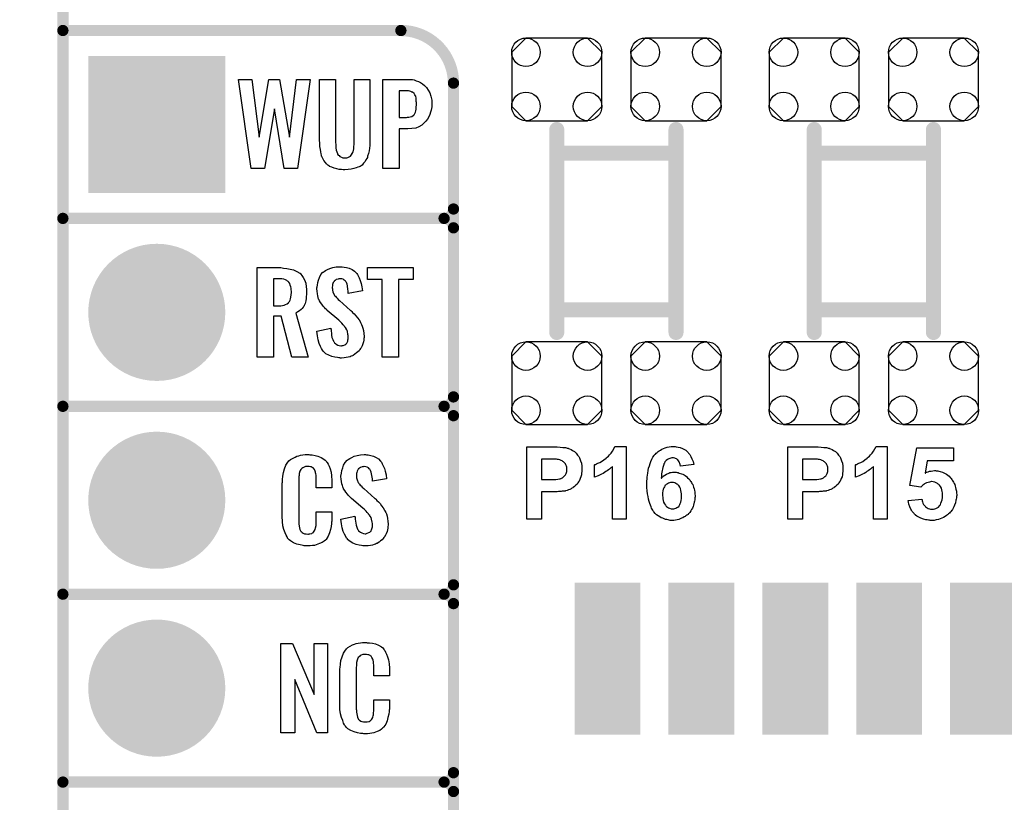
# Model space of a CAD drawing. Extents: x -0.07 to 0.95, y -0.15 to 1.37.
# Tile 3 of 16: x -0.07 to 0.45, y 0.34 to 0.76. Entities that reach past the tile are written whole.
import ezdxf

# ---------------------------------------------------------------- set-up
doc = ezdxf.new("R2010")
doc.units = 0
doc.layers.get('0').update_dxf_attribs({"linetype": 'CONTINUOUS'})
for name, color, linetype in [('gko', 6, 'CONTINUOUS'), ('gto', 2, 'CONTINUOUS'), ('gts', 1, 'CONTINUOUS')]:
    doc.layers.add(name, color=color, linetype=linetype)

# ---------------------------------------------------------------- blocks, each defined once
blk = doc.blocks.new('D31')
at = {"const_width": 0.003}
blk.add_lwpolyline([(-0.0015, 0, 1), (0.0015, 0, 1)], format="xyb", close=True, dxfattribs=at)
blk = doc.blocks.new('D33')
at = {"const_width": 0.004}
blk.add_lwpolyline([(-0.002, 0, 1), (0.002, 0, 1)], format="xyb", close=True, dxfattribs=at)
blk = doc.blocks.new('D80')
blk.add_lwpolyline([(-0.0164, -0.022), (0.0164, -0.022), (0.024, -0.0144), (0.024, 0.0144), (0.0164, 0.022), (-0.0164, 0.022), (-0.024, 0.0144), (-0.024, -0.0144)], close=True)
for centre in [(-0.0164, 0.0144), (0.0164, 0.0144), (-0.0164, -0.0144), (0.0164, -0.0144)]:
    blk.add_circle(centre, 0.0076)
blk = doc.blocks.new('D88')
at = {"const_width": 0.0808}
blk.add_lwpolyline([(-0.01755, 0), (0.01755, 0)], dxfattribs=at)
blk = doc.blocks.new('D48')
at = {"const_width": 0.0365}
blk.add_lwpolyline([(-0.01825, 0, 1), (0.01825, 0, 1)], format="xyb", close=True, dxfattribs=at)
blk = doc.blocks.new('D63')
at = {"const_width": 0.073}
blk.add_lwpolyline([(-0.0365, 0), (0.0365, 0)], dxfattribs=at)

msp = doc.modelspace()

# ---------------------------------------------------------------- linework, layer by layer
at = {"layer": 'gko', "color": 6, "const_width": 0.006}
msp.add_lwpolyline([(-0.05, -0.15), (-0.05, 1.277)], dxfattribs=at)
at = {"layer": 'gto', "color": 2}
for points, const_width in [([(-0.05, 0.75), (0.13, 0.75)], 0.006), ([(0.158, 0.722), (0.158, 0.722)], 0.006), ([(0.158, 0.722), (0.158, 0.722)], 0.006), ([(0.158, -0.022), (0.158, 0.722)], 0.006), ([(0.213, 0.5893), (0.213, 0.6973)], 0.008), ([(0.2765, 0.5893), (0.2765, 0.6973)], 0.008), ([(0.3501, 0.5893), (0.3501, 0.6973)], 0.008), ([(0.4136, 0.5893), (0.4136, 0.6973)], 0.008), ([(0.213, 0.6848), (0.2765, 0.6848)], 0.008), ([(0.3501, 0.6848), (0.4136, 0.6848)], 0.008), ([(-0.05, 0.65), (0.153, 0.65)], 0.006), ([(-0.05, 0.65), (0.153, 0.65)], 0.006), ([(0.153, 0.65), (0.153, 0.65)], 0.006), ([(0.153, 0.65), (0.153, 0.65)], 0.006), ([(0.158, 0.645), (0.158, 0.645)], 0.006), ([(0.158, 0.645), (0.158, 0.645)], 0.006), ([(0.158, 0.645), (0.158, 0.645)], 0.006), ([(0.158, 0.645), (0.158, 0.645)], 0.006), ([(0.158, 0.645), (0.158, 0.555)], 0.006), ([(0.213, 0.6013), (0.2765, 0.6013)], 0.008), ([(0.3501, 0.6013), (0.4136, 0.6013)], 0.008), ([(-0.05, 0.55), (0.153, 0.55)], 0.006), ([(-0.05, 0.55), (0.153, 0.55)], 0.006), ([(0.153, 0.55), (0.153, 0.55)], 0.006), ([(0.153, 0.55), (0.153, 0.55)], 0.006), ([(0.158, 0.545), (0.158, 0.545)], 0.006), ([(0.158, 0.545), (0.158, 0.545)], 0.006), ([(0.158, 0.545), (0.158, 0.545)], 0.006), ([(0.158, 0.545), (0.158, 0.545)], 0.006), ([(0.158, 0.455), (0.158, 0.545)], 0.006), ([(-0.05, 0.45), (0.153, 0.45)], 0.006), ([(-0.05, 0.45), (0.153, 0.45)], 0.006), ([(0.153, 0.45), (0.153, 0.45)], 0.006), ([(0.153, 0.45), (0.153, 0.45)], 0.006), ([(0.158, 0.445), (0.158, 0.445)], 0.006), ([(0.158, 0.445), (0.158, 0.445)], 0.006), ([(0.158, 0.445), (0.158, 0.445)], 0.006), ([(0.158, 0.445), (0.158, 0.445)], 0.006), ([(0.158, 0.355), (0.158, 0.445)], 0.006), ([(-0.05, 0.35), (0.153, 0.35)], 0.006), ([(-0.05, 0.35), (0.153, 0.35)], 0.006), ([(0.153, 0.35), (0.153, 0.35)], 0.006), ([(0.153, 0.35), (0.153, 0.35)], 0.006), ([(0.158, 0.345), (0.158, 0.345)], 0.006), ([(0.158, 0.345), (0.158, 0.345)], 0.006), ([(0.158, 0.345), (0.158, 0.345)], 0.006), ([(0.158, 0.345), (0.158, 0.345)], 0.006), ([(0.158, 0.255), (0.158, 0.345)], 0.006)]:
    msp.add_lwpolyline(points, dxfattribs=dict(at, const_width=const_width))
at = {"layer": 'gto', "color": 2, "const_width": 0.006}
for points in [[(0.158, 0.722, 0.414214), (0.13, 0.75)], [(0.153, 0.65, 0.414214), (0.158, 0.655)], [(0.158, 0.645, 0.414214), (0.153, 0.65)], [(0.158, 0.645, 0.414214), (0.153, 0.65)], [(0.153, 0.55, 0.414214), (0.158, 0.555)], [(0.158, 0.545, 0.414214), (0.153, 0.55)], [(0.158, 0.545, 0.414214), (0.153, 0.55)], [(0.153, 0.45, 0.414214), (0.158, 0.455)], [(0.158, 0.445, 0.414214), (0.153, 0.45)], [(0.158, 0.445, 0.414214), (0.153, 0.45)], [(0.153, 0.35, 0.414214), (0.158, 0.355)], [(0.158, 0.345, 0.414214), (0.153, 0.35)], [(0.158, 0.345, 0.414214), (0.153, 0.35)]]:
    msp.add_lwpolyline(points, format="xyb", dxfattribs=at)
at = {"layer": 'gto', "color": 2}
for points in [[(0.075, 0.6765), (0.0679, 0.6765), (0.0627, 0.7083), (0.0574, 0.6765), (0.0502, 0.6765), (0.0435, 0.724), (0.0507, 0.724), (0.0546, 0.6932), (0.0596, 0.724), (0.0654, 0.724), (0.0706, 0.6932), (0.0744, 0.724), (0.0816, 0.724), (0.075, 0.6765)], [(0.1135, 0.6919), (0.1135, 0.6918), (0.1135, 0.6917), (0.1135, 0.6914), (0.1135, 0.691), (0.1135, 0.69), (0.1134, 0.6888), (0.1133, 0.6874), (0.1131, 0.6859), (0.1127, 0.6845), (0.1123, 0.6831), (0.1123, 0.6829), (0.1122, 0.6825), (0.1119, 0.6819), (0.1114, 0.6811), (0.1109, 0.6802), (0.1101, 0.6794), (0.1093, 0.6784), (0.1083, 0.6777), (0.1082, 0.6776), (0.1077, 0.6774), (0.1071, 0.6772), (0.1061, 0.6769), (0.1049, 0.6765), (0.1036, 0.6762), (0.102, 0.676), (0.1001, 0.6759), (0.0993, 0.6759), (0.0984, 0.676), (0.0972, 0.6761), (0.0959, 0.6764), (0.0945, 0.6767), (0.0932, 0.6772), (0.092, 0.6777), (0.0919, 0.6778), (0.0915, 0.6781), (0.0911, 0.6784), (0.0904, 0.6791), (0.0898, 0.6798), (0.089, 0.6808), (0.0885, 0.6818), (0.0879, 0.683), (0.0878, 0.6832), (0.0877, 0.6836), (0.0876, 0.6844), (0.0874, 0.6854), (0.0871, 0.6867), (0.0869, 0.6883), (0.0868, 0.6899), (0.0867, 0.6919), (0.0867, 0.724), (0.0952, 0.724), (0.0952, 0.6908), (0.0952, 0.6907), (0.0952, 0.6902), (0.0953, 0.6895), (0.0953, 0.6885), (0.0954, 0.6875), (0.0956, 0.6864), (0.0959, 0.6854), (0.0962, 0.6845), (0.0962, 0.6844), (0.0963, 0.6841), (0.0966, 0.6837), (0.0971, 0.6834), (0.0975, 0.683), (0.0983, 0.6826), (0.0991, 0.6823), (0.1001, 0.6822), (0.1006, 0.6822), (0.1012, 0.6823), (0.1018, 0.6825), (0.1024, 0.6828), (0.1031, 0.6832), (0.1036, 0.6837), (0.1041, 0.6845), (0.1042, 0.6846), (0.1043, 0.6849), (0.1045, 0.6854), (0.1047, 0.6861), (0.1049, 0.687), (0.1049, 0.6882), (0.1051, 0.6894), (0.1051, 0.6908), (0.1051, 0.724), (0.1135, 0.724), (0.1135, 0.6919)], [(0.1354, 0.724), (0.1362, 0.7239), (0.1371, 0.7237), (0.1382, 0.7233), (0.1393, 0.7229), (0.1404, 0.7224), (0.1415, 0.7216), (0.1426, 0.7207), (0.1436, 0.7197), (0.1445, 0.7183), (0.1454, 0.7168), (0.1459, 0.715), (0.1464, 0.7129), (0.1465, 0.7105), (0.1465, 0.7104), (0.1465, 0.71), (0.1464, 0.7093), (0.1463, 0.7085), (0.1461, 0.7076), (0.1458, 0.7065), (0.1454, 0.7053), (0.1449, 0.7041), (0.1442, 0.7029), (0.1433, 0.7017), (0.1423, 0.7006), (0.1411, 0.6996), (0.1396, 0.6988), (0.138, 0.6981), (0.1359, 0.6978), (0.1337, 0.6976), (0.129, 0.6976), (0.129, 0.6765), (0.1203, 0.6765), (0.1203, 0.724), (0.1348, 0.724), (0.1354, 0.724)], [(0.1332, 0.7179), (0.129, 0.7179), (0.129, 0.7037), (0.1329, 0.7037), (0.1335, 0.7038), (0.1343, 0.7039), (0.135, 0.7041), (0.1358, 0.7043), (0.1365, 0.7047), (0.137, 0.7052), (0.1371, 0.7053), (0.1372, 0.7055), (0.1374, 0.7059), (0.1377, 0.7065), (0.138, 0.7072), (0.1382, 0.7081), (0.1382, 0.7092), (0.1383, 0.7105), (0.1383, 0.7106), (0.1383, 0.711), (0.1383, 0.7116), (0.1382, 0.7122), (0.1382, 0.7136), (0.1381, 0.7142), (0.1379, 0.7149), (0.1379, 0.715), (0.1378, 0.7152), (0.1375, 0.7157), (0.137, 0.7165), (0.1362, 0.7171), (0.1361, 0.7171), (0.1359, 0.7172), (0.1357, 0.7174), (0.1353, 0.7176), (0.1347, 0.7177), (0.134, 0.7179), (0.1332, 0.7179)], [(0.0987, 0.6242), (0.0997, 0.6241), (0.1011, 0.6239), (0.1025, 0.6235), (0.104, 0.6228), (0.1053, 0.622), (0.1064, 0.6208), (0.1065, 0.6206), (0.1068, 0.6202), (0.1072, 0.6194), (0.1078, 0.6183), (0.1083, 0.6169), (0.1089, 0.6154), (0.1092, 0.6135), (0.1095, 0.6114), (0.102, 0.6101), (0.102, 0.6103), (0.102, 0.6107), (0.1019, 0.6114), (0.1018, 0.6122), (0.1016, 0.6141), (0.1013, 0.615), (0.101, 0.6158), (0.101, 0.6159), (0.1008, 0.6161), (0.1006, 0.6165), (0.1003, 0.6168), (0.0998, 0.6172), (0.0993, 0.6176), (0.0985, 0.6178), (0.0977, 0.6179), (0.0974, 0.6179), (0.097, 0.6178), (0.0966, 0.6177), (0.0956, 0.6174), (0.095, 0.617), (0.0945, 0.6166), (0.0945, 0.6166), (0.0944, 0.6165), (0.0942, 0.6162), (0.094, 0.6158), (0.0938, 0.6154), (0.0936, 0.6148), (0.0935, 0.6142), (0.0934, 0.6134), (0.0934, 0.6133), (0.0934, 0.613), (0.0935, 0.6126), (0.0935, 0.612), (0.0938, 0.6108), (0.0944, 0.6095), (0.0944, 0.6094), (0.0945, 0.6093), (0.0947, 0.609), (0.0951, 0.6086), (0.0955, 0.608), (0.096, 0.6076), (0.0966, 0.6069), (0.0973, 0.6063), (0.1032, 0.601), (0.1034, 0.6009), (0.1038, 0.6005), (0.1043, 0.5999), (0.1052, 0.5992), (0.106, 0.5982), (0.1068, 0.5971), (0.1077, 0.596), (0.1084, 0.5948), (0.1085, 0.5946), (0.1087, 0.5943), (0.1091, 0.5935), (0.1094, 0.5927), (0.1097, 0.5916), (0.1101, 0.5903), (0.1103, 0.5888), (0.1104, 0.5872), (0.1104, 0.5871), (0.1104, 0.5867), (0.1103, 0.586), (0.1102, 0.5852), (0.11, 0.5843), (0.1097, 0.5833), (0.1093, 0.5821), (0.1088, 0.5811), (0.1087, 0.581), (0.1085, 0.5807), (0.1081, 0.5802), (0.1077, 0.5796), (0.1071, 0.579), (0.1064, 0.5784), (0.1055, 0.5777), (0.1046, 0.5771), (0.1045, 0.577), (0.1042, 0.5769), (0.1036, 0.5766), (0.1029, 0.5764), (0.1019, 0.5761), (0.1009, 0.5759), (0.0997, 0.5758), (0.0984, 0.5757), (0.0978, 0.5757), (0.0974, 0.5758), (0.0969, 0.5758), (0.0962, 0.5759), (0.0948, 0.5761), (0.0932, 0.5765), (0.0916, 0.5772), (0.0901, 0.578), (0.0887, 0.5792), (0.0886, 0.5794), (0.0882, 0.5798), (0.0877, 0.5807), (0.0871, 0.5819), (0.0865, 0.5834), (0.0859, 0.5853), (0.0855, 0.5875), (0.0853, 0.59), (0.0927, 0.5915), (0.0927, 0.5914), (0.0927, 0.5913), (0.0928, 0.5907), (0.0928, 0.5899), (0.093, 0.5889), (0.0931, 0.5878), (0.0933, 0.5867), (0.0937, 0.5856), (0.0941, 0.5846), (0.0942, 0.5845), (0.0944, 0.5842), (0.0946, 0.5838), (0.0951, 0.5834), (0.0956, 0.583), (0.0964, 0.5826), (0.0972, 0.5823), (0.0981, 0.5822), (0.0984, 0.5822), (0.0988, 0.5823), (0.0993, 0.5824), (0.1002, 0.5828), (0.1006, 0.5831), (0.101, 0.5834), (0.1011, 0.5835), (0.1012, 0.5836), (0.1014, 0.5839), (0.1016, 0.5843), (0.1018, 0.5847), (0.1018, 0.5853), (0.102, 0.5859), (0.102, 0.5867), (0.102, 0.5868), (0.102, 0.5871), (0.1019, 0.5877), (0.1018, 0.5883), (0.1015, 0.5899), (0.1012, 0.5907), (0.1007, 0.5915), (0.1006, 0.5916), (0.1006, 0.5919), (0.1002, 0.5922), (0.0998, 0.5928), (0.0993, 0.5934), (0.0986, 0.5942), (0.0978, 0.595), (0.0969, 0.5958), (0.0908, 0.601), (0.0907, 0.6011), (0.0904, 0.6015), (0.0899, 0.6019), (0.0893, 0.6026), (0.0886, 0.6033), (0.0879, 0.6043), (0.0872, 0.6052), (0.0867, 0.6061), (0.0866, 0.6062), (0.0865, 0.6066), (0.0862, 0.6071), (0.086, 0.6079), (0.0857, 0.6088), (0.0855, 0.6099), (0.0854, 0.6112), (0.0853, 0.6126), (0.0853, 0.6127), (0.0853, 0.6129), (0.0853, 0.6131), (0.0854, 0.6135), (0.0855, 0.6145), (0.0857, 0.6158), (0.0861, 0.6172), (0.0867, 0.6186), (0.0874, 0.6201), (0.0885, 0.6213), (0.0887, 0.6214), (0.0892, 0.6217), (0.0899, 0.6222), (0.0909, 0.6228), (0.0922, 0.6234), (0.0938, 0.6239), (0.0956, 0.6242), (0.0977, 0.6243), (0.0982, 0.6243), (0.0987, 0.6242)], [(0.0668, 0.6237), (0.0675, 0.6236), (0.0692, 0.6234), (0.071, 0.623), (0.0728, 0.6226), (0.0746, 0.6218), (0.0761, 0.6209), (0.0763, 0.6208), (0.0767, 0.6204), (0.0773, 0.6196), (0.078, 0.6186), (0.0786, 0.6173), (0.0793, 0.6155), (0.0796, 0.6135), (0.0798, 0.6124), (0.0798, 0.6111), (0.0798, 0.611), (0.0798, 0.6109), (0.0798, 0.6104), (0.0797, 0.6095), (0.0796, 0.6085), (0.0796, 0.6073), (0.0793, 0.6061), (0.079, 0.6048), (0.0785, 0.6037), (0.0784, 0.6036), (0.0783, 0.6032), (0.078, 0.6028), (0.0775, 0.6021), (0.0769, 0.6015), (0.076, 0.6008), (0.0751, 0.6002), (0.074, 0.5996), (0.0807, 0.5762), (0.072, 0.5762), (0.0662, 0.598), (0.0622, 0.598), (0.0622, 0.5762), (0.0535, 0.5762), (0.0535, 0.6238), (0.0661, 0.6238), (0.0668, 0.6237)], [(0.1365, 0.6174), (0.1288, 0.6174), (0.1288, 0.5762), (0.1201, 0.5762), (0.1201, 0.6174), (0.1122, 0.6174), (0.1122, 0.6238), (0.1365, 0.6238), (0.1365, 0.6174)], [(0.0654, 0.6179), (0.0622, 0.6179), (0.0622, 0.6034), (0.0655, 0.6034), (0.0661, 0.6035), (0.0669, 0.6036), (0.0678, 0.6038), (0.0686, 0.6042), (0.0695, 0.6045), (0.0701, 0.6051), (0.0702, 0.6052), (0.0704, 0.6055), (0.0706, 0.6058), (0.071, 0.6064), (0.0712, 0.6072), (0.0714, 0.6081), (0.0716, 0.6093), (0.0717, 0.6106), (0.0717, 0.6108), (0.0717, 0.6113), (0.0716, 0.6119), (0.0715, 0.6128), (0.0713, 0.6136), (0.0711, 0.6145), (0.0708, 0.6154), (0.0703, 0.6161), (0.0702, 0.6162), (0.07, 0.6164), (0.0697, 0.6166), (0.0692, 0.617), (0.0685, 0.6173), (0.0676, 0.6176), (0.0666, 0.6178), (0.0654, 0.6179)], [(0.2118, 0.5284), (0.2132, 0.5284), (0.2148, 0.5282), (0.2163, 0.5281), (0.217, 0.5281), (0.2176, 0.528), (0.2182, 0.5279), (0.2186, 0.5278), (0.2187, 0.5278), (0.2188, 0.5277), (0.219, 0.5277), (0.2192, 0.5276), (0.2198, 0.5274), (0.2206, 0.527), (0.2214, 0.5265), (0.2224, 0.5259), (0.2233, 0.525), (0.2241, 0.524), (0.2241, 0.524), (0.2243, 0.5239), (0.2244, 0.5237), (0.2245, 0.5235), (0.2247, 0.5232), (0.2249, 0.5229), (0.2251, 0.5225), (0.2253, 0.522), (0.2257, 0.5209), (0.2261, 0.5197), (0.2263, 0.5182), (0.2264, 0.5166), (0.2264, 0.5165), (0.2264, 0.5164), (0.2264, 0.5163), (0.2264, 0.516), (0.2264, 0.5157), (0.2264, 0.5153), (0.2262, 0.5145), (0.2261, 0.5136), (0.2259, 0.5125), (0.2255, 0.5115), (0.2251, 0.5106), (0.225, 0.5105), (0.2249, 0.5102), (0.2246, 0.5098), (0.2242, 0.5092), (0.2238, 0.5086), (0.2231, 0.508), (0.2225, 0.5074), (0.2218, 0.5068), (0.2217, 0.5068), (0.2215, 0.5066), (0.2211, 0.5064), (0.2206, 0.5061), (0.22, 0.5058), (0.2193, 0.5055), (0.2186, 0.5052), (0.2178, 0.505), (0.2177, 0.505), (0.2175, 0.5049), (0.2173, 0.5049), (0.217, 0.5049), (0.2166, 0.5048), (0.2163, 0.5048), (0.2158, 0.5048), (0.2153, 0.5047), (0.2146, 0.5047), (0.214, 0.5046), (0.2133, 0.5045), (0.2125, 0.5045), (0.2117, 0.5045), (0.2048, 0.5045), (0.2048, 0.49), (0.197, 0.49), (0.197, 0.5284), (0.2112, 0.5284), (0.2118, 0.5284)], [(0.2499, 0.49), (0.2426, 0.49), (0.2426, 0.5178), (0.2425, 0.5178), (0.2424, 0.5176), (0.2422, 0.5175), (0.2418, 0.5172), (0.2415, 0.5169), (0.241, 0.5165), (0.2405, 0.5161), (0.2398, 0.5157), (0.2392, 0.5153), (0.2385, 0.5148), (0.2377, 0.5143), (0.2368, 0.5139), (0.2351, 0.513), (0.2331, 0.5123), (0.2331, 0.5189), (0.2331, 0.5189), (0.2332, 0.519), (0.2334, 0.519), (0.2336, 0.5191), (0.2341, 0.5194), (0.2349, 0.5197), (0.2359, 0.5201), (0.2369, 0.5207), (0.2381, 0.5215), (0.2393, 0.5224), (0.2393, 0.5225), (0.2395, 0.5225), (0.2396, 0.5227), (0.2398, 0.5229), (0.2405, 0.5235), (0.2411, 0.5242), (0.2419, 0.5251), (0.2427, 0.5262), (0.2434, 0.5274), (0.244, 0.5286), (0.2499, 0.5286), (0.2499, 0.49)], [(0.2758, 0.5286), (0.2761, 0.5286), (0.2766, 0.5285), (0.2776, 0.5283), (0.2787, 0.528), (0.2799, 0.5276), (0.2811, 0.527), (0.2817, 0.5266), (0.2822, 0.5261), (0.2823, 0.5261), (0.2824, 0.526), (0.2825, 0.5259), (0.2827, 0.5257), (0.283, 0.5254), (0.2832, 0.5251), (0.2838, 0.5244), (0.2844, 0.5233), (0.285, 0.5221), (0.2856, 0.5207), (0.286, 0.519), (0.2789, 0.5182), (0.2789, 0.5184), (0.2788, 0.5186), (0.2787, 0.519), (0.2786, 0.5195), (0.2784, 0.52), (0.2781, 0.5205), (0.2779, 0.521), (0.2775, 0.5215), (0.2774, 0.5215), (0.2773, 0.5216), (0.277, 0.5218), (0.2767, 0.522), (0.2763, 0.5222), (0.2758, 0.5224), (0.2752, 0.5225), (0.2746, 0.5225), (0.2745, 0.5225), (0.2742, 0.5225), (0.2738, 0.5224), (0.2732, 0.5222), (0.2726, 0.522), (0.2719, 0.5216), (0.2713, 0.5211), (0.2706, 0.5204), (0.2706, 0.5203), (0.2705, 0.5202), (0.2704, 0.52), (0.2703, 0.5197), (0.2701, 0.5194), (0.27, 0.519), (0.2698, 0.5185), (0.2696, 0.518), (0.2694, 0.5174), (0.2693, 0.5166), (0.2691, 0.5159), (0.2689, 0.515), (0.2688, 0.514), (0.2687, 0.5129), (0.2686, 0.5117), (0.2687, 0.5118), (0.2687, 0.5119), (0.2689, 0.512), (0.2691, 0.5122), (0.2694, 0.5125), (0.2697, 0.5128), (0.2705, 0.5134), (0.2715, 0.5139), (0.2726, 0.5145), (0.2733, 0.5147), (0.274, 0.5148), (0.2747, 0.5149), (0.2755, 0.515), (0.2759, 0.515), (0.2763, 0.5149), (0.2766, 0.5149), (0.2771, 0.5148), (0.2776, 0.5147), (0.2782, 0.5145), (0.2794, 0.5141), (0.2801, 0.5138), (0.2808, 0.5135), (0.2814, 0.5131), (0.2821, 0.5126), (0.2827, 0.512), (0.2834, 0.5114), (0.2834, 0.5114), (0.2835, 0.5113), (0.2837, 0.5111), (0.2839, 0.5108), (0.2841, 0.5104), (0.2844, 0.51), (0.2847, 0.5095), (0.285, 0.509), (0.2854, 0.5084), (0.2856, 0.5076), (0.2859, 0.5069), (0.2862, 0.5061), (0.2864, 0.5053), (0.2865, 0.5043), (0.2866, 0.5034), (0.2867, 0.5023), (0.2867, 0.5023), (0.2867, 0.502), (0.2867, 0.5018), (0.2866, 0.5013), (0.2866, 0.5008), (0.2865, 0.5003), (0.2864, 0.4996), (0.2862, 0.4989), (0.2859, 0.4974), (0.2856, 0.4966), (0.2852, 0.4958), (0.2848, 0.4951), (0.2844, 0.4943), (0.2838, 0.4935), (0.2832, 0.4928), (0.2831, 0.4928), (0.283, 0.4927), (0.2829, 0.4925), (0.2826, 0.4923), (0.2822, 0.492), (0.2818, 0.4917), (0.2814, 0.4914), (0.2808, 0.4911), (0.2802, 0.4907), (0.2795, 0.4904), (0.2788, 0.4901), (0.278, 0.4898), (0.2771, 0.4896), (0.2763, 0.4894), (0.2753, 0.4893), (0.2743, 0.4893), (0.274, 0.4893), (0.2738, 0.4893), (0.2734, 0.4893), (0.2729, 0.4894), (0.2723, 0.4895), (0.2716, 0.4897), (0.2709, 0.4898), (0.2702, 0.4901), (0.2694, 0.4904), (0.2686, 0.4907), (0.2678, 0.4912), (0.267, 0.4917), (0.2662, 0.4923), (0.2654, 0.493), (0.2647, 0.4938), (0.2647, 0.4938), (0.2645, 0.494), (0.2644, 0.4943), (0.2642, 0.4947), (0.2638, 0.4952), (0.2635, 0.4958), (0.2632, 0.4965), (0.2629, 0.4973), (0.2625, 0.4983), (0.2622, 0.4994), (0.2619, 0.5006), (0.2616, 0.502), (0.2613, 0.5034), (0.2612, 0.505), (0.261, 0.5068), (0.261, 0.5086), (0.261, 0.5087), (0.261, 0.5088), (0.261, 0.5089), (0.261, 0.5091), (0.261, 0.5096), (0.261, 0.5104), (0.2611, 0.5113), (0.2612, 0.5123), (0.2613, 0.5134), (0.2615, 0.5145), (0.2617, 0.5158), (0.2619, 0.517), (0.2623, 0.5183), (0.2627, 0.5196), (0.2631, 0.5207), (0.2636, 0.5219), (0.2642, 0.523), (0.2649, 0.5239), (0.2649, 0.524), (0.265, 0.5241), (0.2653, 0.5244), (0.2656, 0.5246), (0.266, 0.525), (0.2664, 0.5254), (0.267, 0.5259), (0.2676, 0.5263), (0.2683, 0.5267), (0.269, 0.5271), (0.2699, 0.5275), (0.2708, 0.5279), (0.2718, 0.5282), (0.2728, 0.5284), (0.2739, 0.5286), (0.275, 0.5286), (0.2755, 0.5286), (0.2758, 0.5286)], [(0.3508, 0.5284), (0.3522, 0.5284), (0.3538, 0.5282), (0.3553, 0.5281), (0.356, 0.5281), (0.3566, 0.528), (0.3572, 0.5279), (0.3576, 0.5278), (0.3577, 0.5278), (0.3578, 0.5277), (0.358, 0.5277), (0.3582, 0.5276), (0.3588, 0.5274), (0.3596, 0.527), (0.3604, 0.5265), (0.3614, 0.5259), (0.3623, 0.525), (0.3631, 0.524), (0.3631, 0.524), (0.3632, 0.5239), (0.3634, 0.5237), (0.3635, 0.5235), (0.3637, 0.5232), (0.3639, 0.5229), (0.3641, 0.5225), (0.3643, 0.522), (0.3647, 0.5209), (0.3651, 0.5197), (0.3653, 0.5182), (0.3654, 0.5166), (0.3654, 0.5165), (0.3654, 0.5164), (0.3654, 0.5163), (0.3654, 0.516), (0.3654, 0.5157), (0.3654, 0.5153), (0.3652, 0.5145), (0.3651, 0.5136), (0.3649, 0.5125), (0.3645, 0.5115), (0.3641, 0.5106), (0.364, 0.5105), (0.3639, 0.5102), (0.3636, 0.5098), (0.3632, 0.5092), (0.3628, 0.5086), (0.3621, 0.508), (0.3615, 0.5074), (0.3608, 0.5068), (0.3607, 0.5068), (0.3605, 0.5066), (0.3601, 0.5064), (0.3596, 0.5061), (0.359, 0.5058), (0.3583, 0.5055), (0.3576, 0.5052), (0.3568, 0.505), (0.3567, 0.505), (0.3565, 0.5049), (0.3563, 0.5049), (0.356, 0.5049), (0.3556, 0.5048), (0.3553, 0.5048), (0.3548, 0.5048), (0.3543, 0.5047), (0.3536, 0.5047), (0.353, 0.5046), (0.3523, 0.5045), (0.3515, 0.5045), (0.3507, 0.5045), (0.3438, 0.5045), (0.3438, 0.49), (0.336, 0.49), (0.336, 0.5284), (0.3502, 0.5284), (0.3508, 0.5284)], [(0.3889, 0.49), (0.3816, 0.49), (0.3816, 0.5178), (0.3815, 0.5178), (0.3814, 0.5176), (0.3812, 0.5175), (0.3808, 0.5172), (0.3805, 0.5169), (0.38, 0.5165), (0.3795, 0.5161), (0.3788, 0.5157), (0.3782, 0.5153), (0.3775, 0.5148), (0.3767, 0.5143), (0.3758, 0.5139), (0.3741, 0.513), (0.3721, 0.5123), (0.3721, 0.5189), (0.3721, 0.5189), (0.3722, 0.519), (0.3724, 0.519), (0.3726, 0.5191), (0.3731, 0.5194), (0.3739, 0.5197), (0.3749, 0.5201), (0.3759, 0.5207), (0.3771, 0.5215), (0.3783, 0.5224), (0.3783, 0.5225), (0.3785, 0.5225), (0.3786, 0.5227), (0.3788, 0.5229), (0.3795, 0.5235), (0.3801, 0.5242), (0.3809, 0.5251), (0.3817, 0.5262), (0.3824, 0.5274), (0.383, 0.5286), (0.3889, 0.5286), (0.3889, 0.49)], [(0.4242, 0.521), (0.4103, 0.521), (0.4091, 0.5145), (0.4092, 0.5145), (0.4093, 0.5145), (0.4096, 0.5147), (0.4101, 0.5149), (0.4107, 0.5151), (0.4115, 0.5154), (0.4123, 0.5155), (0.4133, 0.5157), (0.4142, 0.5158), (0.4147, 0.5158), (0.415, 0.5157), (0.4154, 0.5156), (0.4159, 0.5156), (0.4165, 0.5155), (0.4171, 0.5153), (0.4184, 0.5149), (0.4191, 0.5146), (0.4198, 0.5143), (0.4205, 0.5138), (0.4212, 0.5133), (0.4219, 0.5128), (0.4225, 0.5121), (0.4226, 0.5121), (0.4227, 0.512), (0.4229, 0.5118), (0.4231, 0.5115), (0.4233, 0.5111), (0.4236, 0.5107), (0.4239, 0.5102), (0.4242, 0.5096), (0.4246, 0.509), (0.4249, 0.5083), (0.4252, 0.5075), (0.4254, 0.5068), (0.4256, 0.5059), (0.4258, 0.5049), (0.4259, 0.5039), (0.426, 0.5029), (0.426, 0.5028), (0.426, 0.5027), (0.426, 0.5024), (0.4259, 0.5021), (0.4259, 0.5017), (0.4258, 0.5012), (0.4257, 0.5006), (0.4256, 0.5), (0.4253, 0.4987), (0.4248, 0.4973), (0.4245, 0.4965), (0.4241, 0.4958), (0.4237, 0.4951), (0.4232, 0.4943), (0.4231, 0.4943), (0.423, 0.4941), (0.4228, 0.4939), (0.4225, 0.4936), (0.4221, 0.4932), (0.4216, 0.4927), (0.4211, 0.4923), (0.4205, 0.4918), (0.4198, 0.4913), (0.419, 0.4909), (0.4181, 0.4904), (0.4172, 0.4901), (0.4162, 0.4897), (0.4151, 0.4895), (0.414, 0.4893), (0.4128, 0.4893), (0.4123, 0.4893), (0.4119, 0.4893), (0.4114, 0.4894), (0.4109, 0.4894), (0.4103, 0.4895), (0.4096, 0.4896), (0.4083, 0.4899), (0.4068, 0.4905), (0.4061, 0.4908), (0.4054, 0.4912), (0.4047, 0.4916), (0.404, 0.4921), (0.404, 0.4922), (0.4039, 0.4922), (0.4037, 0.4924), (0.4035, 0.4926), (0.4033, 0.4929), (0.4029, 0.4933), (0.4027, 0.4937), (0.4023, 0.4941), (0.4019, 0.4947), (0.4016, 0.4952), (0.401, 0.4965), (0.4004, 0.498), (0.4003, 0.4989), (0.4001, 0.4998), (0.4074, 0.5005), (0.4074, 0.5004), (0.4075, 0.5002), (0.4076, 0.4997), (0.4078, 0.4991), (0.408, 0.4985), (0.4083, 0.4978), (0.4088, 0.4972), (0.4093, 0.4966), (0.4093, 0.4965), (0.4095, 0.4964), (0.4099, 0.4962), (0.4103, 0.4959), (0.4108, 0.4956), (0.4114, 0.4954), (0.4121, 0.4952), (0.4129, 0.4952), (0.413, 0.4952), (0.4133, 0.4952), (0.4137, 0.4953), (0.4143, 0.4954), (0.4149, 0.4956), (0.4155, 0.4959), (0.4162, 0.4964), (0.4168, 0.497), (0.4169, 0.4972), (0.4171, 0.4974), (0.4173, 0.4978), (0.4176, 0.4985), (0.4179, 0.4993), (0.4182, 0.5002), (0.4184, 0.5014), (0.4184, 0.5027), (0.4184, 0.5028), (0.4184, 0.5029), (0.4184, 0.503), (0.4184, 0.5033), (0.4184, 0.5039), (0.4182, 0.5047), (0.418, 0.5056), (0.4178, 0.5065), (0.4174, 0.5073), (0.4168, 0.508), (0.4168, 0.5081), (0.4165, 0.5083), (0.4161, 0.5086), (0.4157, 0.509), (0.4151, 0.5093), (0.4144, 0.5096), (0.4135, 0.5098), (0.4126, 0.5099), (0.4123, 0.5099), (0.4121, 0.5098), (0.4115, 0.5097), (0.4108, 0.5095), (0.4099, 0.5092), (0.4089, 0.5087), (0.4084, 0.5084), (0.4079, 0.508), (0.4074, 0.5075), (0.4069, 0.507), (0.401, 0.5079), (0.4048, 0.5279), (0.4242, 0.5279), (0.4242, 0.521)], [(0.0815, 0.5242), (0.0821, 0.5242), (0.0827, 0.5241), (0.0843, 0.5239), (0.0858, 0.5235), (0.0875, 0.5228), (0.089, 0.5219), (0.0897, 0.5214), (0.0903, 0.5207), (0.0904, 0.5205), (0.0907, 0.5201), (0.0912, 0.5192), (0.0918, 0.5181), (0.0923, 0.5167), (0.0928, 0.515), (0.0931, 0.513), (0.0932, 0.5106), (0.0932, 0.5066), (0.0849, 0.5066), (0.0849, 0.5107), (0.0849, 0.5108), (0.0849, 0.5111), (0.0849, 0.5116), (0.0849, 0.5121), (0.0848, 0.5134), (0.0847, 0.5141), (0.0846, 0.5146), (0.0846, 0.5147), (0.0845, 0.5149), (0.0844, 0.5154), (0.084, 0.5163), (0.0834, 0.517), (0.0833, 0.5172), (0.0831, 0.5173), (0.0827, 0.5175), (0.0823, 0.5177), (0.0818, 0.5178), (0.0811, 0.5179), (0.08, 0.5179), (0.0796, 0.5179), (0.0792, 0.5179), (0.0782, 0.5175), (0.0777, 0.5173), (0.0772, 0.5169), (0.0771, 0.5167), (0.0767, 0.5163), (0.0762, 0.5154), (0.0759, 0.5143), (0.0759, 0.5142), (0.0759, 0.5141), (0.0758, 0.5137), (0.0758, 0.5132), (0.0757, 0.5127), (0.0757, 0.5119), (0.0756, 0.5111), (0.0756, 0.5102), (0.0756, 0.4895), (0.0756, 0.4894), (0.0756, 0.4889), (0.0757, 0.4882), (0.0757, 0.4873), (0.076, 0.4854), (0.0762, 0.4845), (0.0766, 0.4837), (0.0767, 0.4836), (0.0768, 0.4834), (0.0771, 0.4832), (0.0774, 0.4829), (0.078, 0.4825), (0.0786, 0.4822), (0.0795, 0.4821), (0.0804, 0.482), (0.0808, 0.482), (0.0811, 0.4821), (0.0815, 0.4821), (0.0825, 0.4823), (0.083, 0.4826), (0.0833, 0.4829), (0.0834, 0.4829), (0.0835, 0.4831), (0.0839, 0.4835), (0.0844, 0.4844), (0.0846, 0.4854), (0.0846, 0.4855), (0.0847, 0.4857), (0.0847, 0.486), (0.0848, 0.4865), (0.0848, 0.487), (0.0849, 0.4878), (0.0849, 0.4886), (0.0849, 0.4895), (0.0849, 0.4938), (0.0932, 0.4938), (0.0932, 0.49), (0.0932, 0.4899), (0.0932, 0.4897), (0.0932, 0.4894), (0.0932, 0.4889), (0.0931, 0.4883), (0.0931, 0.4876), (0.0929, 0.4861), (0.0925, 0.4844), (0.092, 0.4826), (0.0913, 0.4809), (0.0904, 0.4794), (0.0903, 0.4792), (0.0898, 0.4788), (0.0891, 0.4782), (0.0881, 0.4775), (0.0867, 0.4769), (0.0849, 0.4762), (0.084, 0.476), (0.0829, 0.4759), (0.0817, 0.4757), (0.0796, 0.4757), (0.0792, 0.4758), (0.0785, 0.4758), (0.0779, 0.4759), (0.0763, 0.4762), (0.0746, 0.4767), (0.0728, 0.4774), (0.0712, 0.4784), (0.0705, 0.479), (0.0698, 0.4797), (0.0698, 0.4798), (0.0697, 0.4799), (0.0696, 0.4802), (0.0694, 0.4805), (0.0689, 0.4814), (0.0684, 0.4827), (0.0677, 0.4844), (0.0672, 0.4864), (0.0669, 0.4887), (0.0668, 0.4914), (0.0668, 0.5083), (0.0668, 0.5084), (0.0668, 0.5087), (0.0668, 0.5091), (0.0669, 0.5096), (0.0669, 0.5103), (0.067, 0.511), (0.0672, 0.5128), (0.0675, 0.5147), (0.0681, 0.5167), (0.0688, 0.5186), (0.0698, 0.5203), (0.0698, 0.5203), (0.07, 0.5204), (0.0704, 0.5209), (0.0712, 0.5216), (0.0723, 0.5223), (0.0737, 0.523), (0.0746, 0.5234), (0.0756, 0.5237), (0.0766, 0.524), (0.0778, 0.5241), (0.079, 0.5243), (0.081, 0.5243), (0.0815, 0.5242)], [(0.1116, 0.5242), (0.1126, 0.5241), (0.114, 0.5239), (0.1154, 0.5235), (0.1168, 0.5228), (0.1181, 0.522), (0.1192, 0.5208), (0.1193, 0.5206), (0.1197, 0.5202), (0.1201, 0.5194), (0.1206, 0.5183), (0.1212, 0.5169), (0.1217, 0.5154), (0.1221, 0.5135), (0.1224, 0.5114), (0.1149, 0.5101), (0.1149, 0.5103), (0.1149, 0.5107), (0.1148, 0.5114), (0.1147, 0.5122), (0.1144, 0.5141), (0.1141, 0.515), (0.1139, 0.5158), (0.1139, 0.5159), (0.1137, 0.5161), (0.1135, 0.5165), (0.1131, 0.5168), (0.1127, 0.5172), (0.1121, 0.5176), (0.1114, 0.5178), (0.1105, 0.5179), (0.1103, 0.5179), (0.1099, 0.5178), (0.1094, 0.5177), (0.1084, 0.5174), (0.1079, 0.517), (0.1074, 0.5167), (0.1074, 0.5166), (0.1072, 0.5165), (0.107, 0.5162), (0.1068, 0.5158), (0.1067, 0.5154), (0.1065, 0.5148), (0.1064, 0.5142), (0.1063, 0.5134), (0.1063, 0.5133), (0.1063, 0.513), (0.1064, 0.5126), (0.1064, 0.512), (0.1067, 0.5108), (0.1072, 0.5095), (0.1073, 0.5094), (0.1074, 0.5092), (0.1076, 0.509), (0.108, 0.5086), (0.1083, 0.508), (0.1089, 0.5076), (0.1094, 0.5069), (0.1102, 0.5063), (0.1161, 0.501), (0.1163, 0.5009), (0.1166, 0.5005), (0.1172, 0.4999), (0.118, 0.4992), (0.1189, 0.4982), (0.1197, 0.4971), (0.1205, 0.496), (0.1213, 0.4948), (0.1214, 0.4946), (0.1215, 0.4943), (0.1219, 0.4935), (0.1223, 0.4927), (0.1226, 0.4916), (0.1229, 0.4903), (0.1231, 0.4888), (0.1232, 0.4872), (0.1232, 0.487), (0.1232, 0.4867), (0.1231, 0.486), (0.123, 0.4852), (0.1228, 0.4843), (0.1226, 0.4833), (0.1222, 0.4821), (0.1216, 0.4811), (0.1215, 0.481), (0.1214, 0.4807), (0.121, 0.4802), (0.1205, 0.4796), (0.12, 0.479), (0.1192, 0.4784), (0.1184, 0.4777), (0.1175, 0.4771), (0.1174, 0.477), (0.117, 0.4769), (0.1165, 0.4766), (0.1157, 0.4764), (0.1148, 0.4761), (0.1138, 0.4759), (0.1126, 0.4758), (0.1113, 0.4757), (0.1106, 0.4757), (0.1103, 0.4758), (0.1097, 0.4758), (0.1091, 0.4759), (0.1077, 0.4761), (0.1061, 0.4765), (0.1044, 0.4772), (0.103, 0.478), (0.1016, 0.4792), (0.1015, 0.4794), (0.1011, 0.4798), (0.1006, 0.4807), (0.1, 0.4819), (0.0993, 0.4834), (0.0988, 0.4853), (0.0983, 0.4875), (0.0981, 0.49), (0.1055, 0.4915), (0.1055, 0.4914), (0.1055, 0.4913), (0.1056, 0.4908), (0.1056, 0.4899), (0.1058, 0.4889), (0.106, 0.4878), (0.1062, 0.4867), (0.1066, 0.4856), (0.1069, 0.4846), (0.107, 0.4845), (0.1072, 0.4842), (0.1075, 0.4838), (0.108, 0.4834), (0.1085, 0.483), (0.1092, 0.4826), (0.1101, 0.4823), (0.111, 0.4822), (0.1113, 0.4822), (0.1116, 0.4823), (0.1121, 0.4824), (0.113, 0.4828), (0.1135, 0.4831), (0.1139, 0.4834), (0.114, 0.4835), (0.1141, 0.4836), (0.1142, 0.4839), (0.1144, 0.4843), (0.1146, 0.4847), (0.1147, 0.4853), (0.1149, 0.4859), (0.1149, 0.4867), (0.1149, 0.4868), (0.1149, 0.4871), (0.1148, 0.4877), (0.1147, 0.4883), (0.1143, 0.4899), (0.1141, 0.4908), (0.1136, 0.4915), (0.1135, 0.4916), (0.1134, 0.4919), (0.113, 0.4922), (0.1127, 0.4928), (0.1121, 0.4934), (0.1115, 0.4942), (0.1106, 0.495), (0.1097, 0.4958), (0.1037, 0.501), (0.1036, 0.5011), (0.1032, 0.5015), (0.1028, 0.5019), (0.1021, 0.5026), (0.1015, 0.5033), (0.1007, 0.5043), (0.1001, 0.5052), (0.0995, 0.5061), (0.0994, 0.5062), (0.0993, 0.5066), (0.0991, 0.5071), (0.0989, 0.5079), (0.0986, 0.5088), (0.0983, 0.5099), (0.0982, 0.5112), (0.0981, 0.5126), (0.0981, 0.5127), (0.0981, 0.5129), (0.0981, 0.5131), (0.0982, 0.5135), (0.0983, 0.5145), (0.0985, 0.5158), (0.099, 0.5172), (0.0995, 0.5186), (0.1003, 0.5201), (0.1014, 0.5213), (0.1016, 0.5214), (0.102, 0.5217), (0.1028, 0.5222), (0.1038, 0.5228), (0.1051, 0.5234), (0.1067, 0.5239), (0.1085, 0.5242), (0.1105, 0.5243), (0.1111, 0.5243), (0.1116, 0.5242)], [(0.2105, 0.5219), (0.2048, 0.5219), (0.2048, 0.511), (0.2101, 0.511), (0.2105, 0.511), (0.2115, 0.511), (0.2125, 0.5111), (0.2135, 0.5112), (0.2144, 0.5114), (0.2148, 0.5114), (0.2151, 0.5115), (0.2151, 0.5116), (0.2154, 0.5116), (0.2156, 0.5118), (0.216, 0.512), (0.2164, 0.5123), (0.2168, 0.5126), (0.2172, 0.513), (0.2175, 0.5134), (0.2176, 0.5135), (0.2177, 0.5136), (0.2178, 0.5139), (0.218, 0.5143), (0.2181, 0.5148), (0.2183, 0.5153), (0.2184, 0.5158), (0.2184, 0.5164), (0.2184, 0.5165), (0.2184, 0.5168), (0.2184, 0.5171), (0.2183, 0.5176), (0.2181, 0.5182), (0.2179, 0.5188), (0.2176, 0.5194), (0.2171, 0.5199), (0.2171, 0.52), (0.2169, 0.5201), (0.2166, 0.5204), (0.2163, 0.5206), (0.2159, 0.521), (0.2153, 0.5212), (0.2147, 0.5215), (0.214, 0.5216), (0.214, 0.5216), (0.2138, 0.5217), (0.2134, 0.5217), (0.2128, 0.5218), (0.2121, 0.5218), (0.2116, 0.5219), (0.2111, 0.5219), (0.2105, 0.5219)], [(0.3495, 0.5219), (0.3438, 0.5219), (0.3438, 0.511), (0.3491, 0.511), (0.3495, 0.511), (0.3505, 0.511), (0.3515, 0.5111), (0.3525, 0.5112), (0.3534, 0.5114), (0.3538, 0.5114), (0.3541, 0.5115), (0.3541, 0.5116), (0.3544, 0.5116), (0.3546, 0.5118), (0.355, 0.512), (0.3554, 0.5123), (0.3558, 0.5126), (0.3562, 0.513), (0.3565, 0.5134), (0.3566, 0.5135), (0.3567, 0.5136), (0.3568, 0.5139), (0.357, 0.5143), (0.3571, 0.5148), (0.3573, 0.5153), (0.3574, 0.5158), (0.3574, 0.5164), (0.3574, 0.5165), (0.3574, 0.5168), (0.3574, 0.5171), (0.3573, 0.5176), (0.3571, 0.5182), (0.3569, 0.5188), (0.3566, 0.5194), (0.3561, 0.5199), (0.3561, 0.52), (0.3559, 0.5201), (0.3556, 0.5204), (0.3553, 0.5206), (0.3549, 0.521), (0.3543, 0.5212), (0.3537, 0.5215), (0.353, 0.5216), (0.353, 0.5216), (0.3528, 0.5217), (0.3524, 0.5217), (0.3518, 0.5218), (0.3511, 0.5218), (0.3506, 0.5219), (0.3501, 0.5219), (0.3495, 0.5219)], [(0.2743, 0.5095), (0.274, 0.5095), (0.2735, 0.5094), (0.273, 0.5093), (0.2725, 0.5091), (0.2719, 0.5088), (0.2713, 0.5084), (0.2707, 0.5078), (0.2706, 0.5078), (0.2705, 0.5075), (0.2703, 0.5071), (0.27, 0.5066), (0.2697, 0.5059), (0.2695, 0.505), (0.2693, 0.504), (0.2693, 0.5029), (0.2693, 0.5028), (0.2693, 0.5027), (0.2693, 0.5025), (0.2693, 0.5023), (0.2694, 0.5017), (0.2695, 0.5008), (0.2696, 0.4999), (0.2699, 0.499), (0.2703, 0.4981), (0.2709, 0.4973), (0.2709, 0.4973), (0.2711, 0.497), (0.2715, 0.4967), (0.272, 0.4964), (0.2725, 0.496), (0.2731, 0.4957), (0.2739, 0.4955), (0.2746, 0.4954), (0.275, 0.4954), (0.2754, 0.4955), (0.2759, 0.4956), (0.2764, 0.4958), (0.277, 0.4961), (0.2775, 0.4964), (0.2781, 0.4969), (0.2781, 0.497), (0.2783, 0.4973), (0.2785, 0.4977), (0.2788, 0.4982), (0.279, 0.4989), (0.2793, 0.4998), (0.2794, 0.5009), (0.2795, 0.5022), (0.2795, 0.5023), (0.2795, 0.5024), (0.2795, 0.5026), (0.2795, 0.5028), (0.2794, 0.5035), (0.2793, 0.5043), (0.2791, 0.5052), (0.2789, 0.5062), (0.2785, 0.507), (0.278, 0.5078), (0.2779, 0.5078), (0.2777, 0.508), (0.2774, 0.5083), (0.277, 0.5086), (0.2764, 0.509), (0.2758, 0.5093), (0.2751, 0.5095), (0.2743, 0.5095)], [(0.0909, 0.3762), (0.0852, 0.3762), (0.0735, 0.4046), (0.0735, 0.3762), (0.0661, 0.3762), (0.0661, 0.4238), (0.0722, 0.4238), (0.0838, 0.3966), (0.0838, 0.4238), (0.0909, 0.4238), (0.0909, 0.3762)], [(0.1121, 0.4242), (0.1127, 0.4242), (0.1133, 0.4241), (0.1149, 0.4239), (0.1165, 0.4235), (0.1181, 0.4228), (0.1196, 0.4219), (0.1203, 0.4214), (0.1209, 0.4207), (0.121, 0.4205), (0.1214, 0.4201), (0.1218, 0.4192), (0.1224, 0.4181), (0.1229, 0.4167), (0.1234, 0.415), (0.1238, 0.413), (0.1239, 0.4106), (0.1239, 0.4066), (0.1155, 0.4066), (0.1155, 0.4107), (0.1155, 0.4108), (0.1155, 0.4111), (0.1155, 0.4116), (0.1155, 0.4121), (0.1154, 0.4134), (0.1154, 0.4141), (0.1153, 0.4146), (0.1153, 0.4147), (0.1152, 0.4149), (0.115, 0.4154), (0.1146, 0.4163), (0.1141, 0.417), (0.1139, 0.4172), (0.1137, 0.4173), (0.1133, 0.4175), (0.1129, 0.4177), (0.1124, 0.4178), (0.1117, 0.4179), (0.1106, 0.4179), (0.1103, 0.4179), (0.1098, 0.4179), (0.1088, 0.4175), (0.1083, 0.4173), (0.1079, 0.4169), (0.1077, 0.4167), (0.1073, 0.4163), (0.1068, 0.4154), (0.1065, 0.4143), (0.1065, 0.4142), (0.1065, 0.4141), (0.1064, 0.4137), (0.1064, 0.4132), (0.1063, 0.4127), (0.1063, 0.4119), (0.1062, 0.4111), (0.1062, 0.4102), (0.1062, 0.3895), (0.1062, 0.3894), (0.1062, 0.3889), (0.1063, 0.3882), (0.1063, 0.3873), (0.1067, 0.3854), (0.1068, 0.3845), (0.1072, 0.3837), (0.1073, 0.3836), (0.1074, 0.3834), (0.1077, 0.3832), (0.108, 0.3829), (0.1086, 0.3825), (0.1092, 0.3822), (0.1101, 0.3821), (0.111, 0.382), (0.1114, 0.382), (0.1117, 0.3821), (0.1121, 0.3821), (0.1131, 0.3823), (0.1136, 0.3826), (0.114, 0.3829), (0.1141, 0.3829), (0.1141, 0.3831), (0.1145, 0.3835), (0.115, 0.3844), (0.1153, 0.3854), (0.1153, 0.3855), (0.1154, 0.3857), (0.1154, 0.386), (0.1154, 0.3865), (0.1154, 0.3871), (0.1155, 0.3878), (0.1155, 0.3886), (0.1155, 0.3895), (0.1155, 0.3938), (0.1239, 0.3938), (0.1239, 0.39), (0.1239, 0.3899), (0.1239, 0.3897), (0.1239, 0.3894), (0.1239, 0.3889), (0.1238, 0.3883), (0.1237, 0.3876), (0.1235, 0.3861), (0.1231, 0.3844), (0.1227, 0.3826), (0.1219, 0.3809), (0.121, 0.3794), (0.1209, 0.3792), (0.1204, 0.3788), (0.1197, 0.3782), (0.1187, 0.3775), (0.1173, 0.3769), (0.1155, 0.3762), (0.1146, 0.376), (0.1135, 0.3759), (0.1123, 0.3757), (0.1103, 0.3757), (0.1098, 0.3758), (0.1092, 0.3758), (0.1085, 0.3759), (0.1069, 0.3762), (0.1052, 0.3767), (0.1034, 0.3774), (0.1018, 0.3784), (0.1011, 0.379), (0.1005, 0.3797), (0.1005, 0.3798), (0.1004, 0.3799), (0.1002, 0.3802), (0.1, 0.3805), (0.0995, 0.3814), (0.099, 0.3827), (0.0983, 0.3844), (0.0979, 0.3864), (0.0975, 0.3887), (0.0974, 0.3914), (0.0974, 0.4083), (0.0974, 0.4084), (0.0974, 0.4087), (0.0974, 0.4091), (0.0975, 0.4096), (0.0975, 0.4103), (0.0976, 0.411), (0.0978, 0.4128), (0.0981, 0.4147), (0.0987, 0.4166), (0.0994, 0.4186), (0.1005, 0.4203), (0.1005, 0.4203), (0.1006, 0.4204), (0.101, 0.4209), (0.1018, 0.4216), (0.103, 0.4223), (0.1043, 0.423), (0.1053, 0.4234), (0.1062, 0.4237), (0.1072, 0.424), (0.1084, 0.4241), (0.1096, 0.4243), (0.1116, 0.4243), (0.1121, 0.4242)]]:
    msp.add_lwpolyline(points, dxfattribs=at)

# ---------------------------------------------------------------- block references
at = {"layer": 'gto'}
for name, p in [('D31', (-0.05, 0.75)), ('D31', (0.13, 0.75)), ('D31', (0.13, 0.75)), ('D31', (0.158, 0.722)), ('D31', (0.158, 0.722)), ('D31', (0.158, 0.722)), ('D31', (0.158, 0.722)), ('D33', (0.213, 0.6973)), ('D33', (0.2765, 0.6973)), ('D33', (0.3501, 0.6973)), ('D33', (0.4136, 0.6973)), ('D33', (0.213, 0.6848)), ('D33', (0.2765, 0.6848)), ('D33', (0.3501, 0.6848)), ('D33', (0.4136, 0.6848)), ('D31', (0.158, 0.655)), ('D31', (-0.05, 0.65)), ('D31', (-0.05, 0.65)), ('D31', (0.153, 0.65)), ('D31', (0.153, 0.65)), ('D31', (0.153, 0.65)), ('D31', (0.153, 0.65)), ('D31', (0.153, 0.65)), ('D31', (0.153, 0.65)), ('D31', (0.153, 0.65)), ('D31', (0.158, 0.645)), ('D31', (0.158, 0.645)), ('D31', (0.158, 0.645)), ('D31', (0.158, 0.645)), ('D31', (0.158, 0.645)), ('D31', (0.158, 0.645)), ('D31', (0.158, 0.645)), ('D33', (0.213, 0.6013)), ('D33', (0.2765, 0.6013)), ('D33', (0.3501, 0.6013)), ('D33', (0.4136, 0.6013)), ('D33', (0.213, 0.5893)), ('D33', (0.2765, 0.5893)), ('D33', (0.3501, 0.5893)), ('D33', (0.4136, 0.5893)), ('D31', (0.158, 0.555)), ('D31', (0.158, 0.555)), ('D31', (-0.05, 0.55)), ('D31', (-0.05, 0.55)), ('D31', (0.153, 0.55)), ('D31', (0.153, 0.55)), ('D31', (0.153, 0.55)), ('D31', (0.153, 0.55)), ('D31', (0.153, 0.55)), ('D31', (0.153, 0.55)), ('D31', (0.153, 0.55)), ('D31', (0.158, 0.545)), ('D31', (0.158, 0.545)), ('D31', (0.158, 0.545)), ('D31', (0.158, 0.545)), ('D31', (0.158, 0.545)), ('D31', (0.158, 0.545)), ('D31', (0.158, 0.545)), ('D31', (0.158, 0.455)), ('D31', (0.158, 0.455)), ('D31', (-0.05, 0.45)), ('D31', (-0.05, 0.45)), ('D31', (0.153, 0.45)), ('D31', (0.153, 0.45)), ('D31', (0.153, 0.45)), ('D31', (0.153, 0.45)), ('D31', (0.153, 0.45)), ('D31', (0.153, 0.45)), ('D31', (0.153, 0.45)), ('D31', (0.158, 0.445)), ('D31', (0.158, 0.445)), ('D31', (0.158, 0.445)), ('D31', (0.158, 0.445)), ('D31', (0.158, 0.445)), ('D31', (0.158, 0.445)), ('D31', (0.158, 0.445)), ('D31', (0.158, 0.355)), ('D31', (0.158, 0.355)), ('D31', (-0.05, 0.35)), ('D31', (-0.05, 0.35)), ('D31', (0.153, 0.35)), ('D31', (0.153, 0.35)), ('D31', (0.153, 0.35)), ('D31', (0.153, 0.35)), ('D31', (0.153, 0.35)), ('D31', (0.153, 0.35)), ('D31', (0.153, 0.35)), ('D31', (0.158, 0.345)), ('D31', (0.158, 0.345)), ('D31', (0.158, 0.345)), ('D31', (0.158, 0.345)), ('D31', (0.158, 0.345)), ('D31', (0.158, 0.345)), ('D31', (0.158, 0.345))]:
    msp.add_blockref(name, p, dxfattribs=at)
at = {"layer": 'gts'}
for name, p in [('D80', (0.213, 0.724)), ('D80', (0.2765, 0.724)), ('D80', (0.3501, 0.724)), ('D80', (0.4136, 0.724)), ('D63', (0, 0.7)), ('D48', (0, 0.6)), ('D80', (0.213, 0.5623)), ('D80', (0.2765, 0.5623)), ('D80', (0.3501, 0.5623)), ('D80', (0.4136, 0.5623)), ('D48', (0, 0.5)), ('D88', (0.24, 0.4157)), ('D88', (0.29, 0.4157)), ('D88', (0.34, 0.4157)), ('D88', (0.39, 0.4157)), ('D88', (0.44, 0.4157)), ('D48', (0, 0.4))]:
    msp.add_blockref(name, p, dxfattribs=at)

doc.saveas('drawing.dxf')
